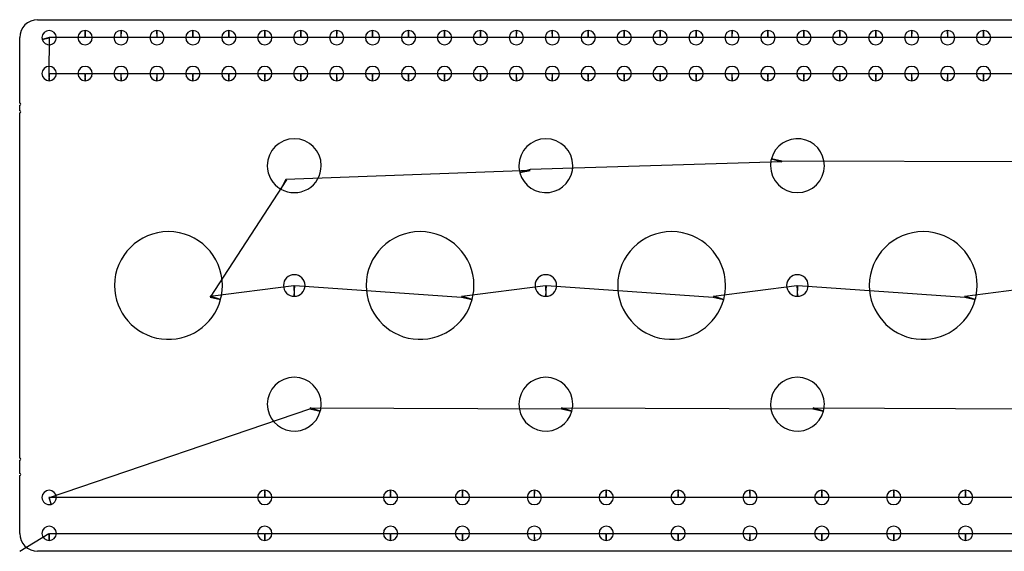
# Model space of a CAD drawing. Header units: inches. Extents: x 1 to 33.5, y 1 to 47.1.
# Tile 1 of 9: x 1 to 14.7, y 1 to 8.4. Entities that reach past the tile are written whole.
import ezdxf

# ---------------------------------------------------------------- set-up
doc = ezdxf.new("R2010")
doc.units = ezdxf.units.IN
doc.layers.get('0').update_dxf_attribs({"linetype": 'CONTINUOUS'})
doc.layers.add('3', color=7, linetype='CONTINUOUS')
doc.layers.add('9', color=7, linetype='CONTINUOUS')

msp = doc.modelspace()

# ---------------------------------------------------------------- linework, layer by layer
at = {"color": 0, "linetype": 'CONTINUOUS'}
for p, q in [((1.411, 8.145), (1.406, 7.649)), ((1.906, 8.149), (1.409, 8.153)), ((2.406, 8.149), (1.914, 8.149)), ((2.906, 8.149), (2.414, 8.149)), ((3.406, 8.149), (2.914, 8.149)), ((3.906, 8.149), (3.414, 8.149)), ((4.406, 8.149), (3.914, 8.149)), ((4.906, 8.149), (4.414, 8.149)), ((5.406, 8.149), (4.914, 8.149)), ((5.906, 8.149), (5.414, 8.149)), ((6.406, 8.149), (5.914, 8.149)), ((6.906, 8.149), (6.414, 8.149)), ((7.406, 8.149), (6.914, 8.149)), ((7.906, 8.149), (7.414, 8.149)), ((8.406, 8.149), (7.914, 8.149)), ((8.906, 8.149), (8.414, 8.149)), ((9.406, 8.149), (8.914, 8.149)), ((9.906, 8.149), (9.414, 8.149)), ((10.406, 8.149), (9.914, 8.149)), ((10.906, 8.149), (10.414, 8.149)), ((11.406, 8.149), (10.914, 8.149)), ((11.906, 8.149), (11.414, 8.149)), ((12.406, 8.149), (11.914, 8.149)), ((12.906, 8.149), (12.414, 8.149)), ((13.406, 8.149), (12.914, 8.149)), ((13.906, 8.149), (13.414, 8.149)), ((14.406, 8.149), (13.914, 8.149)), ((14.906, 8.149), (14.414, 8.149)), ((1.414, 7.649), (1.906, 7.649)), ((1.914, 7.649), (2.406, 7.649)), ((2.414, 7.649), (2.906, 7.649)), ((2.914, 7.649), (3.406, 7.649)), ((3.414, 7.649), (3.906, 7.649)), ((3.914, 7.649), (4.406, 7.649)), ((4.414, 7.649), (4.906, 7.649)), ((4.914, 7.649), (5.406, 7.649)), ((5.414, 7.649), (5.906, 7.649)), ((5.914, 7.649), (6.406, 7.649)), ((6.414, 7.649), (6.906, 7.649)), ((6.914, 7.649), (7.406, 7.649)), ((7.414, 7.649), (7.906, 7.649)), ((7.914, 7.649), (8.406, 7.649)), ((8.414, 7.649), (8.906, 7.649)), ((8.914, 7.649), (9.406, 7.649)), ((9.414, 7.649), (9.906, 7.649)), ((9.914, 7.649), (10.406, 7.649)), ((10.414, 7.649), (10.906, 7.649)), ((10.914, 7.649), (11.406, 7.649)), ((11.414, 7.649), (11.906, 7.649)), ((11.914, 7.649), (12.406, 7.649)), ((12.414, 7.649), (12.906, 7.649)), ((12.914, 7.649), (13.406, 7.649)), ((13.414, 7.649), (13.906, 7.649)), ((13.914, 7.649), (14.406, 7.649)), ((14.414, 7.649), (14.906, 7.649)), ((8.104, 6.302), (4.702, 6.175)), ((11.601, 6.419), (8.101, 6.315)), ((15.101, 6.419), (11.604, 6.432)), ((4.713, 6.169), (3.648, 4.538)), ((3.651, 4.551), (4.813, 4.699)), ((4.827, 4.699), (7.148, 4.538)), ((7.151, 4.551), (8.313, 4.699)), ((8.327, 4.699), (10.648, 4.538)), ((10.651, 4.551), (11.813, 4.699)), ((11.827, 4.699), (14.148, 4.538)), ((14.151, 4.551), (15.313, 4.699)), ((1.414, 1.751), (5.036, 2.982)), ((5.039, 2.995), (8.536, 2.982)), ((8.539, 2.995), (12.036, 2.982)), ((12.039, 2.995), (15.536, 2.982)), ((4.406, 1.75), (1.406, 1.749)), ((6.156, 1.75), (4.414, 1.75)), ((7.156, 1.75), (6.164, 1.75)), ((8.156, 1.75), (7.164, 1.75)), ((9.156, 1.75), (8.164, 1.75)), ((10.156, 1.75), (9.164, 1.75)), ((11.156, 1.75), (10.164, 1.75)), ((12.156, 1.75), (11.164, 1.75)), ((13.156, 1.75), (12.164, 1.75)), ((14.156, 1.75), (13.164, 1.75)), ((15.156, 1.75), (14.164, 1.75)), ((1, 1), (1.406, 1.25)), ((1.414, 1.25), (4.406, 1.25)), ((4.414, 1.25), (6.156, 1.25)), ((6.164, 1.25), (7.156, 1.25)), ((7.164, 1.25), (8.156, 1.25)), ((8.164, 1.25), (9.156, 1.25)), ((9.164, 1.25), (10.156, 1.25)), ((10.164, 1.25), (11.156, 1.25)), ((11.164, 1.25), (12.156, 1.25)), ((12.164, 1.25), (13.156, 1.25)), ((13.164, 1.25), (14.156, 1.25)), ((14.164, 1.25), (15.156, 1.25))]:
    msp.add_line(p, q, dxfattribs=at)
at = {"layer": '3', "color": 3, "linetype": 'CONTINUOUS'}
for p, q in [((1.25, 8.399), (33.07, 8.399)), ((1, 7.239), (1, 8.149)), ((1, 7.132), (1, 7.209)), ((1, 2.297), (1, 7.102)), ((1, 2.085), (1, 2.267)), ((1, 1.25), (1, 2.055)), ((33.07, 1), (1.25, 1))]:
    msp.add_line(p, q, dxfattribs=at)
for centre, radius, start, end in [((1.25, 8.149), 0.25, 90, 180), ((1.41, 8.149), 0.1, 360, 180), ((1.91, 8.149), 0.1, 90, 180), ((1.91, 8.149), 0.1, 360, 90), ((2.41, 8.149), 0.1, 90, 180), ((2.41, 8.149), 0.1, 360, 90), ((2.91, 8.149), 0.1, 90, 180), ((2.91, 8.149), 0.1, 360, 90), ((3.41, 8.149), 0.1, 90, 180), ((3.41, 8.149), 0.1, 360, 90), ((3.91, 8.149), 0.1, 90, 180), ((3.91, 8.149), 0.1, 360, 90), ((4.41, 8.149), 0.1, 90, 180), ((4.41, 8.149), 0.1, 360, 90), ((4.91, 8.149), 0.1, 90, 180), ((4.91, 8.149), 0.1, 360, 90), ((5.41, 8.149), 0.1, 90, 180), ((5.41, 8.149), 0.1, 360, 90), ((5.91, 8.149), 0.1, 90, 180), ((5.91, 8.149), 0.1, 360, 90), ((6.41, 8.149), 0.1, 90, 180), ((6.41, 8.149), 0.1, 360, 90), ((6.91, 8.149), 0.1, 90, 180), ((6.91, 8.149), 0.1, 360, 90), ((7.41, 8.149), 0.1, 90, 180), ((7.41, 8.149), 0.1, 360, 90), ((7.91, 8.149), 0.1, 90, 180), ((7.91, 8.149), 0.1, 360, 90), ((8.41, 8.149), 0.1, 90, 180), ((8.41, 8.149), 0.1, 360, 90), ((8.91, 8.149), 0.1, 90, 180), ((8.91, 8.149), 0.1, 360, 90), ((9.41, 8.149), 0.1, 90, 180), ((9.41, 8.149), 0.1, 360, 90), ((9.91, 8.149), 0.1, 90, 180), ((9.91, 8.149), 0.1, 360, 90), ((10.41, 8.149), 0.1, 90, 180), ((10.41, 8.149), 0.1, 360, 90), ((10.91, 8.149), 0.1, 90, 180), ((10.91, 8.149), 0.1, 360, 90), ((11.41, 8.149), 0.1, 90, 180), ((11.41, 8.149), 0.1, 360, 90), ((11.91, 8.149), 0.1, 90, 180), ((11.91, 8.149), 0.1, 360, 90), ((12.41, 8.149), 0.1, 90, 180), ((12.41, 8.149), 0.1, 360, 90), ((12.91, 8.149), 0.1, 90, 180), ((12.91, 8.149), 0.1, 360, 90), ((13.41, 8.149), 0.1, 90, 180), ((13.41, 8.149), 0.1, 360, 90), ((13.91, 8.149), 0.1, 90, 180), ((13.91, 8.149), 0.1, 360, 90), ((14.41, 8.149), 0.1, 90, 180), ((14.41, 8.149), 0.1, 360, 90), ((1.41, 8.149), 0.1, 180, 195), ((1.41, 8.149), 0.1, 195, 0), ((1.91, 8.149), 0.1, 180, 360), ((2.41, 8.149), 0.1, 180, 360), ((2.91, 8.149), 0.1, 180, 360), ((3.41, 8.149), 0.1, 180, 360), ((3.91, 8.149), 0.1, 180, 360), ((4.41, 8.149), 0.1, 180, 360), ((4.91, 8.149), 0.1, 180, 360), ((5.41, 8.149), 0.1, 180, 360), ((5.91, 8.149), 0.1, 180, 360), ((6.41, 8.149), 0.1, 180, 360), ((6.91, 8.149), 0.1, 180, 360), ((7.41, 8.149), 0.1, 180, 360), ((7.91, 8.149), 0.1, 180, 360), ((8.41, 8.149), 0.1, 180, 360), ((8.91, 8.149), 0.1, 180, 360), ((9.41, 8.149), 0.1, 180, 360), ((9.91, 8.149), 0.1, 180, 360), ((10.41, 8.149), 0.1, 180, 360), ((10.91, 8.149), 0.1, 180, 360), ((11.41, 8.149), 0.1, 180, 360), ((11.91, 8.149), 0.1, 180, 360), ((12.41, 8.149), 0.1, 180, 360), ((12.91, 8.149), 0.1, 180, 360), ((13.41, 8.149), 0.1, 180, 360), ((13.91, 8.149), 0.1, 180, 360), ((14.41, 8.149), 0.1, 180, 360), ((1.41, 7.649), 0.1, 360, 180), ((1.91, 7.649), 0.1, 360, 180), ((2.41, 7.649), 0.1, 360, 180), ((2.91, 7.649), 0.1, 360, 180), ((3.41, 7.649), 0.1, 360, 180), ((3.91, 7.649), 0.1, 360, 180), ((4.41, 7.649), 0.1, 360, 180), ((4.91, 7.649), 0.1, 360, 180), ((5.41, 7.649), 0.1, 360, 180), ((5.91, 7.649), 0.1, 360, 180), ((6.41, 7.649), 0.1, 360, 180), ((6.91, 7.649), 0.1, 360, 180), ((7.41, 7.649), 0.1, 360, 180), ((7.91, 7.649), 0.1, 360, 180), ((8.41, 7.649), 0.1, 360, 180), ((8.91, 7.649), 0.1, 360, 180), ((9.41, 7.649), 0.1, 360, 180), ((9.91, 7.649), 0.1, 360, 180), ((10.41, 7.649), 0.1, 360, 180), ((10.91, 7.649), 0.1, 360, 180), ((11.41, 7.649), 0.1, 360, 180), ((11.91, 7.649), 0.1, 360, 180), ((12.41, 7.649), 0.1, 360, 180), ((12.91, 7.649), 0.1, 360, 180), ((13.41, 7.649), 0.1, 360, 180), ((13.91, 7.649), 0.1, 360, 180), ((14.41, 7.649), 0.1, 360, 180), ((1.41, 7.649), 0.1, 180, 270), ((1.41, 7.649), 0.1, 270, 0), ((1.91, 7.649), 0.1, 180, 270), ((1.91, 7.649), 0.1, 270, 0), ((2.41, 7.649), 0.1, 180, 270), ((2.41, 7.649), 0.1, 270, 0), ((2.91, 7.649), 0.1, 180, 270), ((2.91, 7.649), 0.1, 270, 0), ((3.41, 7.649), 0.1, 180, 270), ((3.41, 7.649), 0.1, 270, 0), ((3.91, 7.649), 0.1, 180, 270), ((3.91, 7.649), 0.1, 270, 0), ((4.41, 7.649), 0.1, 180, 270), ((4.41, 7.649), 0.1, 270, 0), ((4.91, 7.649), 0.1, 180, 270), ((4.91, 7.649), 0.1, 270, 0), ((5.41, 7.649), 0.1, 180, 270), ((5.41, 7.649), 0.1, 270, 0), ((5.91, 7.649), 0.1, 180, 270), ((5.91, 7.649), 0.1, 270, 0), ((6.41, 7.649), 0.1, 180, 270), ((6.41, 7.649), 0.1, 270, 0), ((6.91, 7.649), 0.1, 180, 270), ((6.91, 7.649), 0.1, 270, 0), ((7.41, 7.649), 0.1, 180, 270), ((7.41, 7.649), 0.1, 270, 0), ((7.91, 7.649), 0.1, 180, 270), ((7.91, 7.649), 0.1, 270, 0), ((8.41, 7.649), 0.1, 180, 270), ((8.41, 7.649), 0.1, 270, 0), ((8.91, 7.649), 0.1, 180, 270), ((8.91, 7.649), 0.1, 270, 0), ((9.41, 7.649), 0.1, 180, 270), ((9.41, 7.649), 0.1, 270, 0), ((9.91, 7.649), 0.1, 180, 270), ((9.91, 7.649), 0.1, 270, 0), ((10.41, 7.649), 0.1, 180, 270), ((10.41, 7.649), 0.1, 270, 0), ((10.91, 7.649), 0.1, 180, 270), ((10.91, 7.649), 0.1, 270, 0), ((11.41, 7.649), 0.1, 180, 270), ((11.41, 7.649), 0.1, 270, 0), ((11.91, 7.649), 0.1, 180, 270), ((11.91, 7.649), 0.1, 270, 0), ((12.41, 7.649), 0.1, 180, 270), ((12.41, 7.649), 0.1, 270, 0), ((12.91, 7.649), 0.1, 180, 270), ((12.91, 7.649), 0.1, 270, 0), ((13.41, 7.649), 0.1, 180, 270), ((13.41, 7.649), 0.1, 270, 0), ((13.91, 7.649), 0.1, 180, 270), ((13.91, 7.649), 0.1, 270, 0), ((14.41, 7.649), 0.1, 180, 270), ((14.41, 7.649), 0.1, 270, 0), ((1, 7.224), 0.015, 270, 90), ((1, 7.117), 0.015, 270, 90), ((4.82, 6.367), 0.375, 360, 180), ((8.32, 6.367), 0.375, 360, 180), ((11.82, 6.367), 0.375, 360, 165), ((11.82, 6.367), 0.375, 165, 180), ((4.82, 6.367), 0.375, 180, 240), ((4.82, 6.367), 0.375, 240, 0), ((8.32, 6.367), 0.375, 180, 195), ((8.32, 6.367), 0.375, 195, 0), ((11.82, 6.367), 0.375, 180, 360), ((3.07, 4.7), 0.75, 360, 180), ((6.57, 4.7), 0.75, 360, 180), ((10.07, 4.7), 0.75, 360, 180), ((13.57, 4.7), 0.75, 360, 180), ((4.82, 4.7), 0.15, 360, 180), ((8.32, 4.7), 0.15, 360, 180), ((11.82, 4.7), 0.15, 360, 180), ((3.07, 4.7), 0.75, 180, 345), ((3.07, 4.7), 0.75, 345, 0), ((4.82, 4.7), 0.15, 180, 270), ((4.82, 4.7), 0.15, 270, 0), ((6.57, 4.7), 0.75, 180, 345), ((6.57, 4.7), 0.75, 345, 0), ((8.32, 4.7), 0.15, 180, 270), ((8.32, 4.7), 0.15, 270, 0), ((10.07, 4.7), 0.75, 180, 345), ((10.07, 4.7), 0.75, 345, 0), ((11.82, 4.7), 0.15, 180, 270), ((11.82, 4.7), 0.15, 270, 0), ((13.57, 4.7), 0.75, 180, 345), ((13.57, 4.7), 0.75, 345, 0), ((4.82, 3.047), 0.375, 360, 180), ((8.32, 3.047), 0.375, 360, 180), ((11.82, 3.047), 0.375, 360, 180), ((4.82, 3.047), 0.375, 180, 345), ((4.82, 3.047), 0.375, 345, 0), ((8.32, 3.047), 0.375, 180, 345), ((8.32, 3.047), 0.375, 345, 0), ((11.82, 3.047), 0.375, 180, 345), ((11.82, 3.047), 0.375, 345, 0), ((1, 2.282), 0.015, 270, 90), ((1, 2.07), 0.015, 270, 90), ((1.41, 1.75), 0.1, 360, 180), ((4.41, 1.75), 0.1, 90, 180), ((4.41, 1.75), 0.1, 360, 90), ((6.16, 1.75), 0.1, 90, 180), ((6.16, 1.75), 0.1, 360, 90), ((7.16, 1.75), 0.1, 90, 180), ((7.16, 1.75), 0.1, 360, 90), ((8.16, 1.75), 0.1, 90, 180), ((8.16, 1.75), 0.1, 360, 90), ((9.16, 1.75), 0.1, 90, 180), ((9.16, 1.75), 0.1, 360, 90), ((10.16, 1.75), 0.1, 90, 180), ((10.16, 1.75), 0.1, 360, 90), ((11.16, 1.75), 0.1, 90, 180), ((11.16, 1.75), 0.1, 360, 90), ((12.16, 1.75), 0.1, 90, 180), ((12.16, 1.75), 0.1, 360, 90), ((13.16, 1.75), 0.1, 90, 180), ((13.16, 1.75), 0.1, 360, 90), ((14.16, 1.75), 0.1, 90, 180), ((14.16, 1.75), 0.1, 360, 90), ((1.41, 1.75), 0.1, 180, 285), ((1.41, 1.75), 0.1, 285, 0), ((4.41, 1.75), 0.1, 180, 360), ((6.16, 1.75), 0.1, 180, 360), ((7.16, 1.75), 0.1, 180, 360), ((8.16, 1.75), 0.1, 180, 360), ((9.16, 1.75), 0.1, 180, 360), ((10.16, 1.75), 0.1, 180, 360), ((11.16, 1.75), 0.1, 180, 360), ((12.16, 1.75), 0.1, 180, 360), ((13.16, 1.75), 0.1, 180, 360), ((14.16, 1.75), 0.1, 180, 360), ((1.25, 1.25), 0.25, 180, 270), ((1.41, 1.25), 0.1, 360, 180), ((1.41, 1.25), 0.1, 180, 270), ((1.41, 1.25), 0.1, 270, 0), ((4.41, 1.25), 0.1, 360, 180), ((4.41, 1.25), 0.1, 180, 270), ((4.41, 1.25), 0.1, 270, 0), ((6.16, 1.25), 0.1, 360, 180), ((6.16, 1.25), 0.1, 180, 270), ((6.16, 1.25), 0.1, 270, 0), ((7.16, 1.25), 0.1, 360, 180), ((7.16, 1.25), 0.1, 180, 270), ((7.16, 1.25), 0.1, 270, 0), ((8.16, 1.25), 0.1, 360, 180), ((8.16, 1.25), 0.1, 180, 270), ((8.16, 1.25), 0.1, 270, 0), ((9.16, 1.25), 0.1, 360, 180), ((9.16, 1.25), 0.1, 180, 270), ((9.16, 1.25), 0.1, 270, 0), ((10.16, 1.25), 0.1, 360, 180), ((10.16, 1.25), 0.1, 180, 270), ((10.16, 1.25), 0.1, 270, 0), ((11.16, 1.25), 0.1, 360, 180), ((11.16, 1.25), 0.1, 180, 270), ((11.16, 1.25), 0.1, 270, 0), ((12.16, 1.25), 0.1, 360, 180), ((12.16, 1.25), 0.1, 180, 270), ((12.16, 1.25), 0.1, 270, 0), ((13.16, 1.25), 0.1, 360, 180), ((13.16, 1.25), 0.1, 180, 270), ((13.16, 1.25), 0.1, 270, 0), ((14.16, 1.25), 0.1, 360, 180), ((14.16, 1.25), 0.1, 180, 270), ((14.16, 1.25), 0.1, 270, 0)]:
    msp.add_arc(centre, radius, start, end, dxfattribs=at)
at = {"layer": '9', "color": 9, "linetype": 'CONTINUOUS'}
for p, q in [((1.91, 8.249), (1.906, 8.149)), ((1.914, 8.149), (1.91, 8.249)), ((2.41, 8.249), (2.406, 8.149)), ((2.414, 8.149), (2.41, 8.249)), ((2.91, 8.249), (2.906, 8.149)), ((2.914, 8.149), (2.91, 8.249)), ((3.41, 8.249), (3.406, 8.149)), ((3.414, 8.149), (3.41, 8.249)), ((3.91, 8.249), (3.906, 8.149)), ((3.914, 8.149), (3.91, 8.249)), ((4.41, 8.249), (4.406, 8.149)), ((4.414, 8.149), (4.41, 8.249)), ((4.91, 8.249), (4.906, 8.149)), ((4.914, 8.149), (4.91, 8.249)), ((5.41, 8.249), (5.406, 8.149)), ((5.414, 8.149), (5.41, 8.249)), ((5.91, 8.249), (5.906, 8.149)), ((5.914, 8.149), (5.91, 8.249)), ((6.41, 8.249), (6.406, 8.149)), ((6.414, 8.149), (6.41, 8.249)), ((6.91, 8.249), (6.906, 8.149)), ((6.914, 8.149), (6.91, 8.249)), ((7.41, 8.249), (7.406, 8.149)), ((7.414, 8.149), (7.41, 8.249)), ((7.91, 8.249), (7.906, 8.149)), ((7.914, 8.149), (7.91, 8.249)), ((8.41, 8.249), (8.406, 8.149)), ((8.414, 8.149), (8.41, 8.249)), ((8.91, 8.249), (8.906, 8.149)), ((8.914, 8.149), (8.91, 8.249)), ((9.41, 8.249), (9.406, 8.149)), ((9.414, 8.149), (9.41, 8.249)), ((9.91, 8.249), (9.906, 8.149)), ((9.914, 8.149), (9.91, 8.249)), ((10.41, 8.249), (10.406, 8.149)), ((10.414, 8.149), (10.41, 8.249)), ((10.91, 8.249), (10.906, 8.149)), ((10.914, 8.149), (10.91, 8.249)), ((11.41, 8.249), (11.406, 8.149)), ((11.414, 8.149), (11.41, 8.249)), ((11.91, 8.249), (11.906, 8.149)), ((11.914, 8.149), (11.91, 8.249)), ((12.41, 8.249), (12.406, 8.149)), ((12.414, 8.149), (12.41, 8.249)), ((12.91, 8.249), (12.906, 8.149)), ((12.914, 8.149), (12.91, 8.249)), ((13.41, 8.249), (13.406, 8.149)), ((13.414, 8.149), (13.41, 8.249)), ((13.91, 8.249), (13.906, 8.149)), ((13.914, 8.149), (13.91, 8.249)), ((14.41, 8.249), (14.406, 8.149)), ((14.414, 8.149), (14.41, 8.249)), ((1.409, 8.153), (1.313, 8.123)), ((1.313, 8.123), (1.411, 8.145)), ((1.406, 7.649), (1.41, 7.549)), ((1.41, 7.549), (1.414, 7.649)), ((1.906, 7.649), (1.91, 7.549)), ((1.91, 7.549), (1.914, 7.649)), ((2.406, 7.649), (2.41, 7.549)), ((2.41, 7.549), (2.414, 7.649)), ((2.906, 7.649), (2.91, 7.549)), ((2.91, 7.549), (2.914, 7.649)), ((3.406, 7.649), (3.41, 7.549)), ((3.41, 7.549), (3.414, 7.649)), ((3.906, 7.649), (3.91, 7.549)), ((3.91, 7.549), (3.914, 7.649)), ((4.406, 7.649), (4.41, 7.549)), ((4.41, 7.549), (4.414, 7.649)), ((4.906, 7.649), (4.91, 7.549)), ((4.91, 7.549), (4.914, 7.649)), ((5.406, 7.649), (5.41, 7.549)), ((5.41, 7.549), (5.414, 7.649)), ((5.906, 7.649), (5.91, 7.549)), ((5.91, 7.549), (5.914, 7.649)), ((6.406, 7.649), (6.41, 7.549)), ((6.41, 7.549), (6.414, 7.649)), ((6.906, 7.649), (6.91, 7.549)), ((6.91, 7.549), (6.914, 7.649)), ((7.406, 7.649), (7.41, 7.549)), ((7.41, 7.549), (7.414, 7.649)), ((7.906, 7.649), (7.91, 7.549)), ((7.91, 7.549), (7.914, 7.649)), ((8.406, 7.649), (8.41, 7.549)), ((8.41, 7.549), (8.414, 7.649)), ((8.906, 7.649), (8.91, 7.549)), ((8.91, 7.549), (8.914, 7.649)), ((9.406, 7.649), (9.41, 7.549)), ((9.41, 7.549), (9.414, 7.649)), ((9.906, 7.649), (9.91, 7.549)), ((9.91, 7.549), (9.914, 7.649)), ((10.406, 7.649), (10.41, 7.549)), ((10.41, 7.549), (10.414, 7.649)), ((10.906, 7.649), (10.91, 7.549)), ((10.91, 7.549), (10.914, 7.649)), ((11.406, 7.649), (11.41, 7.549)), ((11.41, 7.549), (11.414, 7.649)), ((11.906, 7.649), (11.91, 7.549)), ((11.91, 7.549), (11.914, 7.649)), ((12.406, 7.649), (12.41, 7.549)), ((12.41, 7.549), (12.414, 7.649)), ((12.906, 7.649), (12.91, 7.549)), ((12.91, 7.549), (12.914, 7.649)), ((13.406, 7.649), (13.41, 7.549)), ((13.41, 7.549), (13.414, 7.649)), ((13.906, 7.649), (13.91, 7.549)), ((13.91, 7.549), (13.914, 7.649)), ((14.406, 7.649), (14.41, 7.549)), ((14.41, 7.549), (14.414, 7.649)), ((11.604, 6.432), (11.458, 6.464)), ((11.458, 6.464), (11.601, 6.419)), ((8.101, 6.315), (7.958, 6.27)), ((7.958, 6.27), (8.104, 6.302)), ((4.702, 6.175), (4.633, 6.042)), ((4.633, 6.042), (4.713, 6.169)), ((4.813, 4.699), (4.82, 4.55)), ((4.82, 4.55), (4.827, 4.699)), ((8.313, 4.699), (8.32, 4.55)), ((8.32, 4.55), (8.327, 4.699)), ((11.813, 4.699), (11.82, 4.55)), ((11.82, 4.55), (11.827, 4.699)), ((3.648, 4.538), (3.794, 4.505)), ((3.794, 4.505), (3.651, 4.551)), ((7.148, 4.538), (7.294, 4.505)), ((7.294, 4.505), (7.151, 4.551)), ((10.648, 4.538), (10.794, 4.505)), ((10.794, 4.505), (10.651, 4.551)), ((14.148, 4.538), (14.294, 4.505)), ((14.294, 4.505), (14.151, 4.551)), ((5.036, 2.982), (5.182, 2.95)), ((5.182, 2.95), (5.039, 2.995)), ((8.536, 2.982), (8.682, 2.95)), ((8.682, 2.95), (8.539, 2.995)), ((12.036, 2.982), (12.182, 2.95)), ((12.182, 2.95), (12.039, 2.995)), ((4.41, 1.85), (4.406, 1.75)), ((4.414, 1.75), (4.41, 1.85)), ((6.16, 1.85), (6.156, 1.75)), ((6.164, 1.75), (6.16, 1.85)), ((7.16, 1.85), (7.156, 1.75)), ((7.164, 1.75), (7.16, 1.85)), ((8.16, 1.85), (8.156, 1.75)), ((8.164, 1.75), (8.16, 1.85)), ((9.16, 1.85), (9.156, 1.75)), ((9.164, 1.75), (9.16, 1.85)), ((10.16, 1.85), (10.156, 1.75)), ((10.164, 1.75), (10.16, 1.85)), ((11.16, 1.85), (11.156, 1.75)), ((11.164, 1.75), (11.16, 1.85)), ((12.16, 1.85), (12.156, 1.75)), ((12.164, 1.75), (12.16, 1.85)), ((13.16, 1.85), (13.156, 1.75)), ((13.164, 1.75), (13.16, 1.85)), ((14.16, 1.85), (14.156, 1.75)), ((14.164, 1.75), (14.16, 1.85)), ((1.406, 1.749), (1.436, 1.653)), ((1.436, 1.653), (1.414, 1.751)), ((1.406, 1.25), (1.41, 1.15)), ((1.41, 1.15), (1.414, 1.25)), ((4.406, 1.25), (4.41, 1.15)), ((4.41, 1.15), (4.414, 1.25)), ((6.156, 1.25), (6.16, 1.15)), ((6.16, 1.15), (6.164, 1.25)), ((7.156, 1.25), (7.16, 1.15)), ((7.16, 1.15), (7.164, 1.25)), ((8.156, 1.25), (8.16, 1.15)), ((8.16, 1.15), (8.164, 1.25)), ((9.156, 1.25), (9.16, 1.15)), ((9.16, 1.15), (9.164, 1.25)), ((10.156, 1.25), (10.16, 1.15)), ((10.16, 1.15), (10.164, 1.25)), ((11.156, 1.25), (11.16, 1.15)), ((11.16, 1.15), (11.164, 1.25)), ((12.156, 1.25), (12.16, 1.15)), ((12.16, 1.15), (12.164, 1.25)), ((13.156, 1.25), (13.16, 1.15)), ((13.16, 1.15), (13.164, 1.25)), ((14.156, 1.25), (14.16, 1.15)), ((14.16, 1.15), (14.164, 1.25))]:
    msp.add_line(p, q, dxfattribs=at)

doc.saveas('drawing.dxf')
